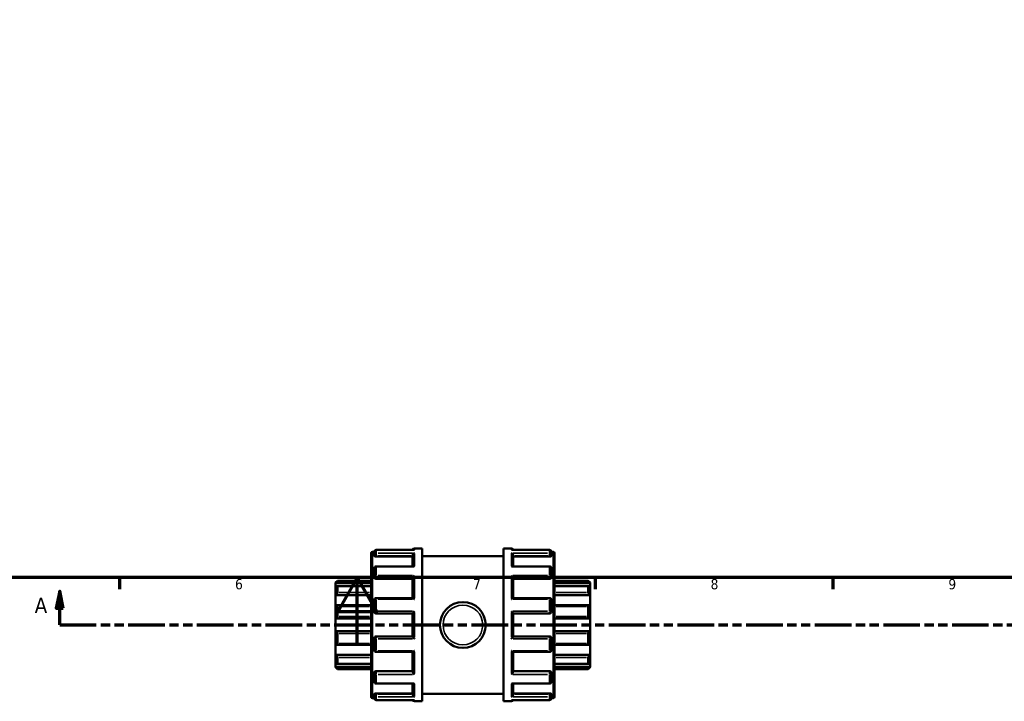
# Model space of a CAD drawing. Header units: millimetres. Extents: x -85 to 901, y -388 to 757.
# Tile 3 of 12: x 321 to 611, y -16 to 184. Entities that reach past the tile are written whole.
import ezdxf

# ---------------------------------------------------------------- set-up
doc = ezdxf.new("R2010")
doc.units = ezdxf.units.MM
doc.linetypes.add('DOUBLE_DASH_CHAIN', pattern=[1.2403, 0.6614, -0.0827, 0.1654, -0.0827, 0.1654, -0.0827])
for name, color, linetype, lineweight in [('Border (ANSI)', 7, 'Continuous', 70), ('Section Line (ANSI)', 7, 'DOUBLE_DASH_CHAIN', 70), ('Visible (ANSI)', 7, 'Continuous', 50), ('Visible Narrow (ANSI)', 7, 'Continuous', 35)]:
    doc.layers.add(name, color=color, linetype=linetype, lineweight=lineweight)
doc.styles.add('Label Text (ANSI)', font='tahoma.ttf')
doc.styles.add('Note Text (ANSI)', font='tahoma.ttf')

# ---------------------------------------------------------------- blocks, each defined once
blk = doc.blocks.new('Borders Default Border')
at = {"layer": 'Border (ANSI)'}
for p, q in [((350.42, 20), (350.42, 16.55)), ((490.58, 20), (490.58, 16.55)), ((560.67, 20), (560.67, 16.55))]:
    blk.add_line(p, q, dxfattribs=at)
at = {"layer": 'Border (ANSI)', "flags": 128}
for points in [[(20, 20), (20, 574), (821, 574), (821, 20), (20, 20)], [(420.5, 0), (420.5, 20), (414.73, 10), (426.27, 10), (420.5, 20)]]:
    blk.add_lwpolyline(points, dxfattribs=at)
at = {"layer": 'Border (ANSI)', "char_height": 3.05, "attachment_point": 7, "style": 'Note Text (ANSI)'}
for s, insert in [('6', (384.49, 16.49)), ('7', (454.6, 16.55)), ('8', (524.63, 16.48)), ('9', (594.7, 16.49))]:
    blk.add_mtext(s, dxfattribs=dict(at, insert=insert))
blk = doc.blocks.new('2dTransSection0')
at = {"layer": 'Section Line (ANSI)', "linetype": 'Continuous'}
for p, q in [((332.8, 16.03), (331.8, 11.03)), ((332.8, 11.03), (332.8, 16.03)), ((333.8, 11.03), (332.8, 16.03)), ((331.8, 11.03), (333.8, 11.03)), ((332.8, 6.03), (332.8, 11.03)), ((332.8, 6.03), (343.43, 6.03))]:
    blk.add_line(p, q, dxfattribs=at)
at = {"layer": 'Section Line (ANSI)', "linetype": 'DOUBLE_DASH_CHAIN', "ltscale": 16.309397}
blk.add_line((332.8, 6.03), (808.69, 6.03), dxfattribs=at)
at = {"layer": 'Section Line (ANSI)', "linetype": 'Continuous', "flags": 128}
blk.add_lwpolyline([(333.8, 11.03), (332.8, 16.03), (331.8, 11.03), (333.8, 11.03)], dxfattribs=at)
at = {"layer": 'Section Line (ANSI)'}
blk.add_solid([(333.8, 11.03), (332.8, 16.03), (331.8, 11.03), (333.8, 11.03)], dxfattribs=at)
at = {"layer": 'Section Line (ANSI)', "insert": (325.44, 9.53), "char_height": 4.57, "attachment_point": 7, "style": 'Label Text (ANSI)'}
blk.add_mtext('A', dxfattribs=at)

msp = doc.modelspace()

# ---------------------------------------------------------------- linework, layer by layer
at = {"layer": 'Visible (ANSI)'}
for p, q in [((424.623, -15.199), (424.623, 27.256)), ((424.996, 27.629), (425.523, 27.629)), ((425.523, 26.689), (425.523, 27.614)), ((425.523, 26.689), (425.523, 26.389)), ((437.233, 28.173), (426.082, 28.173)), ((426.082, 26.193), (436.773, 26.193)), ((436.773, 23.314), (436.773, 26.495)), ((437.332, 28.529), (439.623, 28.529)), ((439.623, -16.471), (439.623, 28.529)), ((439.623, 26.279), (463.623, 26.279)), ((463.623, -16.471), (463.623, 28.529)), ((463.623, 28.529), (465.914, 28.529)), ((477.164, 28.173), (466.013, 28.173)), ((466.473, 23.314), (466.473, 26.495)), ((477.164, 26.193), (466.473, 26.193)), ((477.723, 27.629), (478.251, 27.629)), ((477.723, 27.614), (477.723, 26.689)), ((477.723, 26.389), (477.723, 26.689)), ((478.623, 27.256), (478.623, -15.199)), ((436.974, 23.314), (426.082, 23.314)), ((477.164, 23.314), (466.273, 23.314)), ((425.523, 20.228), (425.523, 22.755)), ((477.723, 22.755), (477.723, 20.228)), ((414.123, 18.512), (414.682, 19.07)), ((414.123, 18.343), (414.123, 18.512)), ((414.123, 18.343), (424.623, 18.343)), ((414.123, 17.192), (414.123, 18.343)), ((424.623, 17.49), (414.614, 17.49)), ((414.682, 19.07), (414.682, 18.977)), ((414.682, 19.07), (424.623, 19.07)), ((414.682, 17.419), (414.682, 15.59)), ((425.523, 20.228), (425.523, 20.055)), ((426.082, 19.619), (436.773, 19.619)), ((436.773, 13.974), (436.773, 19.798)), ((466.473, 13.974), (466.473, 19.798)), ((477.164, 19.619), (466.473, 19.619)), ((477.723, 20.055), (477.723, 20.228)), ((478.623, 19.07), (488.564, 19.07)), ((489.123, 18.343), (478.623, 18.343)), ((488.632, 17.49), (478.623, 17.49)), ((488.564, 18.977), (488.564, 19.07)), ((489.123, 18.512), (488.564, 19.07)), ((488.564, 15.59), (488.564, 17.419)), ((489.123, 18.512), (489.123, 18.343)), ((489.123, 18.343), (489.123, 17.192)), ((414.123, 14.791), (414.123, 17.192)), ((414.123, 14.791), (424.623, 14.791)), ((414.123, 11.777), (414.123, 14.791)), ((489.123, 14.791), (478.623, 14.791)), ((489.123, 17.192), (489.123, 14.791)), ((489.123, 14.791), (489.123, 11.777)), ((414.123, 7.892), (414.123, 11.777)), ((424.623, 11.834), (414.368, 11.834)), ((425.523, 9.963), (425.523, 13.415)), ((436.808, 13.974), (426.082, 13.974)), ((477.164, 13.974), (466.438, 13.974)), ((477.723, 13.415), (477.723, 9.963)), ((488.878, 11.834), (478.623, 11.834)), ((489.123, 11.777), (489.123, 7.892)), ((414.682, 11.51), (414.682, 8.551)), ((426.082, 9.404), (436.773, 9.404)), ((436.773, 2.646), (436.773, 9.412)), ((466.473, 2.646), (466.473, 9.412)), ((466.473, 9.404), (477.164, 9.404)), ((488.564, 8.551), (488.564, 11.51)), ((414.123, 7.892), (424.623, 7.892)), ((414.123, 4.166), (414.123, 7.892)), ((489.123, 7.892), (478.623, 7.892)), ((489.123, 7.892), (489.123, 4.166)), ((414.123, 0.281), (414.123, 4.166)), ((414.123, 4.166), (424.623, 4.166)), ((414.682, 3.507), (414.682, 0.548)), ((489.123, 4.166), (478.623, 4.166)), ((488.564, 0.548), (488.564, 3.507)), ((489.123, 4.166), (489.123, 0.281)), ((414.123, -2.733), (414.123, 0.281)), ((414.368, 0.224), (424.623, 0.224)), ((425.523, -1.357), (425.523, 2.095)), ((436.773, 2.654), (426.082, 2.654)), ((477.164, 2.654), (466.473, 2.654)), ((477.723, 2.095), (477.723, -1.357)), ((478.623, 0.224), (488.878, 0.224)), ((489.123, 0.281), (489.123, -2.733)), ((414.123, -2.733), (424.623, -2.733)), ((414.123, -5.134), (414.123, -2.733)), ((426.082, -1.916), (436.808, -1.916)), ((436.773, -7.74), (436.773, -1.916)), ((466.438, -1.916), (477.164, -1.916)), ((466.473, -7.74), (466.473, -1.916)), ((489.123, -2.733), (478.623, -2.733)), ((489.123, -2.733), (489.123, -5.134)), ((414.123, -6.286), (414.123, -5.134)), ((414.614, -5.432), (424.623, -5.432)), ((414.682, -3.532), (414.682, -5.361)), ((478.623, -5.432), (488.632, -5.432)), ((488.564, -5.361), (488.564, -3.532)), ((489.123, -5.134), (489.123, -6.286)), ((414.123, -6.286), (424.623, -6.286)), ((414.123, -6.454), (414.123, -6.286)), ((414.123, -6.454), (414.682, -7.013)), ((414.682, -6.92), (414.682, -7.013)), ((414.682, -7.013), (424.623, -7.013)), ((425.523, -7.997), (425.523, -8.171)), ((425.523, -10.698), (425.523, -8.171)), ((426.082, -7.561), (436.773, -7.561)), ((477.164, -7.561), (466.473, -7.561)), ((477.723, -8.171), (477.723, -7.997)), ((477.723, -8.171), (477.723, -10.698)), ((489.123, -6.286), (478.623, -6.286)), ((478.623, -7.013), (488.564, -7.013)), ((489.123, -6.454), (488.564, -7.013)), ((488.564, -7.013), (488.564, -6.92)), ((489.123, -6.286), (489.123, -6.454)), ((426.082, -11.257), (436.974, -11.257)), ((436.773, -14.437), (436.773, -11.257)), ((466.273, -11.257), (477.164, -11.257)), ((466.473, -14.437), (466.473, -11.257)), ((425.523, -14.331), (425.523, -14.632)), ((426.082, -14.135), (436.773, -14.135)), ((439.623, -14.221), (463.623, -14.221)), ((477.164, -14.135), (466.473, -14.135)), ((477.723, -14.632), (477.723, -14.331)), ((424.996, -15.571), (425.523, -15.571)), ((425.523, -15.557), (425.523, -14.632)), ((426.082, -16.116), (437.233, -16.116)), ((437.332, -16.471), (439.623, -16.471)), ((463.623, -16.471), (465.914, -16.471)), ((466.013, -16.116), (477.164, -16.116)), ((477.723, -14.632), (477.723, -15.557)), ((477.723, -15.571), (478.251, -15.571))]:
    msp.add_line(p, q, dxfattribs=at)
msp.add_circle((451.623, 6.029), 6.75, dxfattribs=at)
for centre, radius, start, end in [((424.996, 27.256), 0.373, 90, 180), ((426.082, 27.614), 0.559, 90, 180), ((437.332, 27.97), 0.559, 90, 158.66152), ((465.914, 27.97), 0.559, 21.33848, 90), ((477.164, 27.614), 0.559, 0, 90), ((478.251, 27.256), 0.373, 0, 90), ((426.082, 22.755), 0.559, 90, 180), ((477.164, 22.755), 0.559, 0, 90), ((426.082, 13.415), 0.559, 90, 180), ((477.164, 13.415), 0.559, 0, 90), ((426.082, 9.963), 0.559, 180, 270), ((477.164, 9.963), 0.559, 270, 0), ((426.082, 2.095), 0.559, 90, 180), ((477.164, 2.095), 0.559, 0, 90), ((426.082, -1.357), 0.559, 180, 270), ((477.164, -1.357), 0.559, 270, 0), ((426.082, -10.698), 0.559, 180, 270), ((477.164, -10.698), 0.559, 270, 0), ((424.996, -15.199), 0.373, 180, 270), ((426.082, -15.557), 0.559, 180, 270), ((437.332, -15.912), 0.559, 201.33848, 270), ((465.914, -15.912), 0.559, 270, 338.66152), ((477.164, -15.557), 0.559, 270, 0), ((478.251, -15.199), 0.373, 270, 0)]:
    msp.add_arc(centre, radius, start, end, dxfattribs=at)
for points, knots in [([(426.082, 26.193), (426.012, 26.193), (425.937, 26.198), (425.8, 26.218), (425.737, 26.234), (425.638, 26.269), (425.595, 26.291), (425.537, 26.339), (425.523, 26.365), (425.523, 26.389)], [0, 0, 0, 0, 0.021032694, 0.021032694, 0.042065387, 0.042065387, 0.063457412, 0.063457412, 0.084849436, 0.084849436, 0.084849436, 0.084849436]), ([(436.773, 26.495), (436.773, 26.544), (436.781, 26.594), (436.81, 26.702), (436.834, 26.758), (436.9, 26.879), (436.947, 26.941), (437.046, 27.046), (437.099, 27.09), (437.211, 27.165), (437.27, 27.194), (437.33, 27.215), (437.331, 27.215), (437.332, 27.216)], [0, 0, 0, 0, 0.01571096, 0.01571096, 0.03372509, 0.03372509, 0.0577251, 0.0577251, 0.08141834, 0.08141834, 0.10630015, 0.10630015, 0.10677132, 0.10677132, 0.10677132, 0.10677132]), ([(437.332, 28.164), (437.331, 28.164), (437.33, 28.165), (437.297, 28.17), (437.265, 28.173), (437.233, 28.173)], [-0.000475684, -0.000475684, -0.000475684, -0.000475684, 0, 0, 0.013623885, 0.013623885, 0.013623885, 0.013623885]), ([(466.013, 28.173), (465.982, 28.173), (465.95, 28.17), (465.917, 28.165), (465.915, 28.164), (465.914, 28.164)], [0.092806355, 0.092806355, 0.092806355, 0.092806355, 0.106300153, 0.106300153, 0.106771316, 0.106771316, 0.106771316, 0.106771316]), ([(465.914, 27.216), (465.915, 27.215), (465.917, 27.215), (465.976, 27.194), (466.034, 27.166), (466.144, 27.093), (466.196, 27.05), (466.296, 26.946), (466.343, 26.884), (466.411, 26.763), (466.435, 26.707), (466.465, 26.598), (466.473, 26.548), (466.473, 26.497), (466.473, 26.496), (466.473, 26.495)], [-0.00047568, -0.00047568, -0.00047568, -0.00047568, 0, 0, 0.02470847, 0.02470847, 0.04827211, 0.04827211, 0.07271847, 0.07271847, 0.0910156, 0.0910156, 0.10689384, 0.10689384, 0.10731487, 0.10731487, 0.10731487, 0.10731487]), ([(477.723, 26.389), (477.723, 26.365), (477.709, 26.339), (477.652, 26.291), (477.609, 26.269), (477.509, 26.234), (477.446, 26.218), (477.309, 26.198), (477.234, 26.193), (477.164, 26.193)], [0.085028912, 0.085028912, 0.085028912, 0.085028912, 0.106420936, 0.106420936, 0.127812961, 0.127812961, 0.148845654, 0.148845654, 0.169878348, 0.169878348, 0.169878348, 0.169878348]), ([(437.332, 23.182), (437.331, 23.182), (437.33, 23.183), (437.271, 23.221), (437.213, 23.252), (437.103, 23.296), (437.05, 23.309), (436.992, 23.314), (436.983, 23.314), (436.974, 23.314)], [-0.000475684, -0.000475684, -0.000475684, -0.000475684, 0, 0, 0.024708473, 0.024708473, 0.048272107, 0.048272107, 0.052729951, 0.052729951, 0.052729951, 0.052729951]), ([(466.273, 23.314), (466.265, 23.314), (466.258, 23.314), (466.201, 23.31), (466.147, 23.297), (466.036, 23.253), (465.977, 23.222), (465.917, 23.183), (465.915, 23.182), (465.914, 23.182)], [0.05407203, 0.05407203, 0.05407203, 0.05407203, 0.057725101, 0.057725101, 0.081418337, 0.081418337, 0.106300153, 0.106300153, 0.106771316, 0.106771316, 0.106771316, 0.106771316]), ([(436.773, 19.798), (436.773, 19.831), (436.781, 19.869), (436.81, 19.959), (436.834, 20.009), (436.9, 20.127), (436.947, 20.194), (437.046, 20.32), (437.099, 20.379), (437.211, 20.49), (437.27, 20.542), (437.33, 20.588), (437.331, 20.589), (437.332, 20.59)], [0, 0, 0, 0, 0.01571096, 0.01571096, 0.03372509, 0.03372509, 0.0577251, 0.0577251, 0.08141834, 0.08141834, 0.10630015, 0.10630015, 0.10677132, 0.10677132, 0.10677132, 0.10677132]), ([(465.914, 20.59), (465.915, 20.589), (465.917, 20.588), (465.976, 20.543), (466.034, 20.492), (466.144, 20.383), (466.196, 20.325), (466.296, 20.2), (466.343, 20.133), (466.411, 20.014), (466.435, 19.963), (466.465, 19.873), (466.473, 19.834), (466.473, 19.8), (466.473, 19.799), (466.473, 19.798)], [-0.00047568, -0.00047568, -0.00047568, -0.00047568, 0, 0, 0.02470847, 0.02470847, 0.04827211, 0.04827211, 0.07271847, 0.07271847, 0.0910156, 0.0910156, 0.10689384, 0.10689384, 0.10731487, 0.10731487, 0.10731487, 0.10731487]), ([(414.682, 18.977), (414.682, 18.973), (414.678, 18.964), (414.662, 18.938), (414.65, 18.921), (414.605, 18.862), (414.561, 18.81), (414.461, 18.695), (414.394, 18.622), (414.257, 18.478), (414.188, 18.407), (414.123, 18.343)], [0.10539453, 0.10539453, 0.10539453, 0.10539453, 0.11728084, 0.11728084, 0.12916716, 0.12916716, 0.15293979, 0.15293979, 0.18186442, 0.18186442, 0.20902736, 0.20902736, 0.20902736, 0.20902736]), ([(414.123, 17.192), (414.188, 17.249), (414.257, 17.305), (414.394, 17.402), (414.461, 17.442), (414.561, 17.484), (414.605, 17.494), (414.65, 17.484), (414.662, 17.477), (414.678, 17.454), (414.682, 17.438), (414.682, 17.419)], [0.20096966, 0.20096966, 0.20096966, 0.20096966, 0.2281326, 0.2281326, 0.25705723, 0.25705723, 0.28082986, 0.28082986, 0.29271618, 0.29271618, 0.3046025, 0.3046025, 0.3046025, 0.3046025]), ([(426.082, 19.619), (426.012, 19.619), (425.937, 19.63), (425.8, 19.675), (425.737, 19.708), (425.638, 19.786), (425.595, 19.835), (425.537, 19.943), (425.523, 20.001), (425.523, 20.055)], [0, 0, 0, 0, 0.021032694, 0.021032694, 0.042065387, 0.042065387, 0.063457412, 0.063457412, 0.084849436, 0.084849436, 0.084849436, 0.084849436]), ([(477.723, 20.055), (477.723, 20.001), (477.709, 19.943), (477.652, 19.835), (477.609, 19.786), (477.509, 19.708), (477.446, 19.675), (477.309, 19.63), (477.234, 19.619), (477.164, 19.619)], [0.085028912, 0.085028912, 0.085028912, 0.085028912, 0.106420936, 0.106420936, 0.127812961, 0.127812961, 0.148845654, 0.148845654, 0.169878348, 0.169878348, 0.169878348, 0.169878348]), ([(489.123, 18.343), (489.059, 18.407), (488.989, 18.478), (488.853, 18.622), (488.786, 18.695), (488.685, 18.81), (488.642, 18.862), (488.596, 18.921), (488.584, 18.938), (488.568, 18.964), (488.564, 18.973), (488.564, 18.977)], [0.20096966, 0.20096966, 0.20096966, 0.20096966, 0.2281326, 0.2281326, 0.25705723, 0.25705723, 0.28082986, 0.28082986, 0.29271618, 0.29271618, 0.3046025, 0.3046025, 0.3046025, 0.3046025]), ([(488.564, 17.419), (488.564, 17.438), (488.568, 17.454), (488.584, 17.477), (488.596, 17.484), (488.642, 17.494), (488.685, 17.484), (488.786, 17.442), (488.853, 17.402), (488.989, 17.305), (489.059, 17.249), (489.123, 17.192)], [0.10539453, 0.10539453, 0.10539453, 0.10539453, 0.11728084, 0.11728084, 0.12916716, 0.12916716, 0.15293979, 0.15293979, 0.18186442, 0.18186442, 0.20902736, 0.20902736, 0.20902736, 0.20902736]), ([(414.682, 15.59), (414.682, 15.563), (414.678, 15.533), (414.662, 15.468), (414.65, 15.433), (414.605, 15.327), (414.561, 15.254), (414.461, 15.11), (414.394, 15.031), (414.257, 14.896), (414.188, 14.837), (414.123, 14.791)], [0.10539453, 0.10539453, 0.10539453, 0.10539453, 0.11728084, 0.11728084, 0.12916716, 0.12916716, 0.15293979, 0.15293979, 0.18186442, 0.18186442, 0.20902736, 0.20902736, 0.20902736, 0.20902736]), ([(489.123, 14.791), (489.059, 14.837), (488.989, 14.896), (488.853, 15.031), (488.786, 15.11), (488.685, 15.254), (488.642, 15.327), (488.596, 15.433), (488.584, 15.468), (488.568, 15.533), (488.564, 15.563), (488.564, 15.59)], [0.20096966, 0.20096966, 0.20096966, 0.20096966, 0.2281326, 0.2281326, 0.25705723, 0.25705723, 0.28082986, 0.28082986, 0.29271618, 0.29271618, 0.3046025, 0.3046025, 0.3046025, 0.3046025]), ([(414.123, 11.777), (414.188, 11.805), (414.257, 11.825), (414.394, 11.838), (414.461, 11.829), (414.561, 11.783), (414.605, 11.747), (414.65, 11.672), (414.662, 11.643), (414.678, 11.58), (414.682, 11.546), (414.682, 11.51)], [0.20096966, 0.20096966, 0.20096966, 0.20096966, 0.2281326, 0.2281326, 0.25705723, 0.25705723, 0.28082986, 0.28082986, 0.29271618, 0.29271618, 0.3046025, 0.3046025, 0.3046025, 0.3046025]), ([(437.332, 13.603), (437.331, 13.604), (437.33, 13.605), (437.271, 13.661), (437.213, 13.713), (437.103, 13.805), (437.05, 13.846), (436.951, 13.915), (436.903, 13.943), (436.842, 13.969), (436.823, 13.974), (436.808, 13.974)], [-0.000475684, -0.000475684, -0.000475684, -0.000475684, 0, 0, 0.024708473, 0.024708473, 0.048272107, 0.048272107, 0.07271847, 0.07271847, 0.086712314, 0.086712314, 0.086712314, 0.086712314]), ([(466.438, 13.974), (466.424, 13.974), (466.406, 13.969), (466.347, 13.945), (466.3, 13.918), (466.201, 13.85), (466.147, 13.808), (466.036, 13.715), (465.977, 13.662), (465.917, 13.605), (465.915, 13.604), (465.914, 13.603)], [0.020410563, 0.020410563, 0.020410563, 0.020410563, 0.033725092, 0.033725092, 0.057725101, 0.057725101, 0.081418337, 0.081418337, 0.106300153, 0.106300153, 0.106771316, 0.106771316, 0.106771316, 0.106771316]), ([(488.564, 11.51), (488.564, 11.546), (488.568, 11.58), (488.584, 11.643), (488.596, 11.672), (488.642, 11.747), (488.685, 11.783), (488.786, 11.829), (488.853, 11.838), (488.989, 11.825), (489.059, 11.805), (489.123, 11.777)], [0.10539453, 0.10539453, 0.10539453, 0.10539453, 0.11728084, 0.11728084, 0.12916716, 0.12916716, 0.15293979, 0.15293979, 0.18186442, 0.18186442, 0.20902736, 0.20902736, 0.20902736, 0.20902736]), ([(436.773, 9.412), (436.773, 9.42), (436.781, 9.436), (436.81, 9.483), (436.834, 9.515), (436.9, 9.598), (436.947, 9.653), (437.046, 9.764), (437.099, 9.822), (437.211, 9.94), (437.27, 10.001), (437.33, 10.061), (437.331, 10.062), (437.332, 10.063)], [0, 0, 0, 0, 0.01571096, 0.01571096, 0.03372509, 0.03372509, 0.0577251, 0.0577251, 0.08141834, 0.08141834, 0.10630015, 0.10630015, 0.10677132, 0.10677132, 0.10677132, 0.10677132]), ([(465.914, 10.063), (465.915, 10.062), (465.917, 10.061), (465.976, 10.002), (466.034, 9.942), (466.144, 9.826), (466.196, 9.769), (466.296, 9.657), (466.343, 9.602), (466.411, 9.517), (466.435, 9.485), (466.465, 9.438), (466.473, 9.421), (466.473, 9.412), (466.473, 9.412), (466.473, 9.412)], [-0.00047568, -0.00047568, -0.00047568, -0.00047568, 0, 0, 0.02470847, 0.02470847, 0.04827211, 0.04827211, 0.07271847, 0.07271847, 0.0910156, 0.0910156, 0.10689384, 0.10689384, 0.10731487, 0.10731487, 0.10731487, 0.10731487]), ([(414.682, 8.551), (414.682, 8.512), (414.678, 8.472), (414.662, 8.393), (414.65, 8.353), (414.605, 8.241), (414.561, 8.174), (414.461, 8.056), (414.394, 8.002), (414.257, 7.926), (414.188, 7.903), (414.123, 7.892)], [0.10539453, 0.10539453, 0.10539453, 0.10539453, 0.11728084, 0.11728084, 0.12916716, 0.12916716, 0.15293979, 0.15293979, 0.18186442, 0.18186442, 0.20902736, 0.20902736, 0.20902736, 0.20902736]), ([(489.123, 7.892), (489.059, 7.903), (488.989, 7.926), (488.853, 8.002), (488.786, 8.056), (488.685, 8.174), (488.642, 8.241), (488.596, 8.353), (488.584, 8.393), (488.568, 8.472), (488.564, 8.512), (488.564, 8.551)], [0.20096966, 0.20096966, 0.20096966, 0.20096966, 0.2281326, 0.2281326, 0.25705723, 0.25705723, 0.28082986, 0.28082986, 0.29271618, 0.29271618, 0.3046025, 0.3046025, 0.3046025, 0.3046025]), ([(414.123, 4.166), (414.188, 4.155), (414.257, 4.131), (414.394, 4.055), (414.461, 4.001), (414.561, 3.884), (414.605, 3.816), (414.65, 3.704), (414.662, 3.665), (414.678, 3.586), (414.682, 3.546), (414.682, 3.507)], [0.20096966, 0.20096966, 0.20096966, 0.20096966, 0.2281326, 0.2281326, 0.25705723, 0.25705723, 0.28082986, 0.28082986, 0.29271618, 0.29271618, 0.3046025, 0.3046025, 0.3046025, 0.3046025]), ([(488.564, 3.507), (488.564, 3.546), (488.568, 3.586), (488.584, 3.665), (488.596, 3.704), (488.642, 3.816), (488.685, 3.884), (488.786, 4.001), (488.853, 4.055), (488.989, 4.131), (489.059, 4.155), (489.123, 4.166)], [0.10539453, 0.10539453, 0.10539453, 0.10539453, 0.11728084, 0.11728084, 0.12916716, 0.12916716, 0.15293979, 0.15293979, 0.18186442, 0.18186442, 0.20902736, 0.20902736, 0.20902736, 0.20902736]), ([(414.682, 0.548), (414.682, 0.512), (414.678, 0.478), (414.662, 0.414), (414.65, 0.386), (414.605, 0.31), (414.561, 0.275), (414.461, 0.228), (414.394, 0.219), (414.257, 0.232), (414.188, 0.253), (414.123, 0.281)], [0.10539453, 0.10539453, 0.10539453, 0.10539453, 0.11728084, 0.11728084, 0.12916716, 0.12916716, 0.15293979, 0.15293979, 0.18186442, 0.18186442, 0.20902736, 0.20902736, 0.20902736, 0.20902736]), ([(437.332, 1.995), (437.331, 1.996), (437.33, 1.997), (437.271, 2.056), (437.213, 2.115), (437.103, 2.231), (437.05, 2.289), (436.951, 2.4), (436.903, 2.456), (436.836, 2.54), (436.812, 2.573), (436.781, 2.62), (436.774, 2.636), (436.773, 2.645), (436.773, 2.646), (436.773, 2.646)], [-0.00047568, -0.00047568, -0.00047568, -0.00047568, 0, 0, 0.02470847, 0.02470847, 0.04827211, 0.04827211, 0.07271847, 0.07271847, 0.0910156, 0.0910156, 0.10689384, 0.10689384, 0.10731487, 0.10731487, 0.10731487, 0.10731487]), ([(466.473, 2.646), (466.473, 2.637), (466.466, 2.621), (466.436, 2.575), (466.413, 2.543), (466.347, 2.46), (466.3, 2.405), (466.201, 2.293), (466.147, 2.235), (466.036, 2.117), (465.977, 2.057), (465.917, 1.997), (465.915, 1.996), (465.914, 1.995)], [0, 0, 0, 0, 0.01571096, 0.01571096, 0.03372509, 0.03372509, 0.0577251, 0.0577251, 0.08141834, 0.08141834, 0.10630015, 0.10630015, 0.10677132, 0.10677132, 0.10677132, 0.10677132]), ([(489.123, 0.281), (489.059, 0.253), (488.989, 0.232), (488.853, 0.219), (488.786, 0.228), (488.685, 0.275), (488.642, 0.31), (488.596, 0.386), (488.584, 0.414), (488.568, 0.478), (488.564, 0.512), (488.564, 0.548)], [0.20096966, 0.20096966, 0.20096966, 0.20096966, 0.2281326, 0.2281326, 0.25705723, 0.25705723, 0.28082986, 0.28082986, 0.29271618, 0.29271618, 0.3046025, 0.3046025, 0.3046025, 0.3046025]), ([(414.123, -2.733), (414.188, -2.78), (414.257, -2.838), (414.394, -2.974), (414.461, -3.052), (414.561, -3.196), (414.605, -3.27), (414.65, -3.376), (414.662, -3.41), (414.678, -3.475), (414.682, -3.506), (414.682, -3.532)], [0.20096966, 0.20096966, 0.20096966, 0.20096966, 0.2281326, 0.2281326, 0.25705723, 0.25705723, 0.28082986, 0.28082986, 0.29271618, 0.29271618, 0.3046025, 0.3046025, 0.3046025, 0.3046025]), ([(436.808, -1.916), (436.823, -1.916), (436.841, -1.911), (436.9, -1.888), (436.947, -1.86), (437.046, -1.792), (437.099, -1.751), (437.211, -1.657), (437.27, -1.604), (437.33, -1.547), (437.331, -1.546), (437.332, -1.545)], [0.020410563, 0.020410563, 0.020410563, 0.020410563, 0.033725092, 0.033725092, 0.057725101, 0.057725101, 0.081418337, 0.081418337, 0.106300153, 0.106300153, 0.106771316, 0.106771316, 0.106771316, 0.106771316]), ([(465.914, -1.545), (465.915, -1.546), (465.917, -1.547), (465.976, -1.603), (466.034, -1.656), (466.144, -1.748), (466.196, -1.789), (466.296, -1.858), (466.343, -1.886), (466.404, -1.911), (466.423, -1.916), (466.438, -1.916)], [-0.000475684, -0.000475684, -0.000475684, -0.000475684, 0, 0, 0.024708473, 0.024708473, 0.048272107, 0.048272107, 0.07271847, 0.07271847, 0.086712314, 0.086712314, 0.086712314, 0.086712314]), ([(488.564, -3.532), (488.564, -3.506), (488.568, -3.475), (488.584, -3.41), (488.596, -3.376), (488.642, -3.27), (488.685, -3.196), (488.786, -3.052), (488.853, -2.974), (488.989, -2.838), (489.059, -2.78), (489.123, -2.733)], [0.10539453, 0.10539453, 0.10539453, 0.10539453, 0.11728084, 0.11728084, 0.12916716, 0.12916716, 0.15293979, 0.15293979, 0.18186442, 0.18186442, 0.20902736, 0.20902736, 0.20902736, 0.20902736]), ([(414.682, -5.361), (414.682, -5.381), (414.678, -5.396), (414.662, -5.419), (414.65, -5.427), (414.605, -5.437), (414.561, -5.426), (414.461, -5.384), (414.394, -5.344), (414.257, -5.248), (414.188, -5.191), (414.123, -5.134)], [0.10539453, 0.10539453, 0.10539453, 0.10539453, 0.11728084, 0.11728084, 0.12916716, 0.12916716, 0.15293979, 0.15293979, 0.18186442, 0.18186442, 0.20902736, 0.20902736, 0.20902736, 0.20902736]), ([(489.123, -5.134), (489.059, -5.191), (488.989, -5.248), (488.853, -5.344), (488.786, -5.384), (488.685, -5.426), (488.642, -5.437), (488.596, -5.427), (488.584, -5.419), (488.568, -5.396), (488.564, -5.381), (488.564, -5.361)], [0.20096966, 0.20096966, 0.20096966, 0.20096966, 0.2281326, 0.2281326, 0.25705723, 0.25705723, 0.28082986, 0.28082986, 0.29271618, 0.29271618, 0.3046025, 0.3046025, 0.3046025, 0.3046025]), ([(414.123, -6.286), (414.188, -6.35), (414.257, -6.42), (414.394, -6.564), (414.461, -6.637), (414.561, -6.752), (414.605, -6.804), (414.65, -6.863), (414.662, -6.88), (414.678, -6.906), (414.682, -6.915), (414.682, -6.92)], [0.20096966, 0.20096966, 0.20096966, 0.20096966, 0.2281326, 0.2281326, 0.25705723, 0.25705723, 0.28082986, 0.28082986, 0.29271618, 0.29271618, 0.3046025, 0.3046025, 0.3046025, 0.3046025]), ([(425.523, -7.997), (425.523, -7.943), (425.537, -7.885), (425.595, -7.778), (425.638, -7.728), (425.737, -7.651), (425.8, -7.617), (425.937, -7.572), (426.012, -7.561), (426.082, -7.561)], [-0.084849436, -0.084849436, -0.084849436, -0.084849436, -0.063457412, -0.063457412, -0.042065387, -0.042065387, -0.021032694, -0.021032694, 0, 0, 0, 0]), ([(437.332, -8.533), (437.331, -8.532), (437.33, -8.531), (437.271, -8.485), (437.213, -8.434), (437.103, -8.325), (437.05, -8.267), (436.951, -8.143), (436.903, -8.075), (436.836, -7.956), (436.812, -7.905), (436.781, -7.815), (436.774, -7.777), (436.773, -7.742), (436.773, -7.741), (436.773, -7.74)], [-0.00047568, -0.00047568, -0.00047568, -0.00047568, 0, 0, 0.02470847, 0.02470847, 0.04827211, 0.04827211, 0.07271847, 0.07271847, 0.0910156, 0.0910156, 0.10689384, 0.10689384, 0.10731487, 0.10731487, 0.10731487, 0.10731487]), ([(466.473, -7.74), (466.473, -7.774), (466.466, -7.812), (466.436, -7.901), (466.413, -7.952), (466.347, -8.07), (466.3, -8.137), (466.201, -8.262), (466.147, -8.321), (466.036, -8.432), (465.977, -8.484), (465.917, -8.531), (465.915, -8.532), (465.914, -8.533)], [0, 0, 0, 0, 0.01571096, 0.01571096, 0.03372509, 0.03372509, 0.0577251, 0.0577251, 0.08141834, 0.08141834, 0.10630015, 0.10630015, 0.10677132, 0.10677132, 0.10677132, 0.10677132]), ([(477.164, -7.561), (477.234, -7.561), (477.309, -7.572), (477.446, -7.617), (477.509, -7.651), (477.609, -7.728), (477.652, -7.778), (477.709, -7.885), (477.723, -7.943), (477.723, -7.997)], [0.169878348, 0.169878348, 0.169878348, 0.169878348, 0.190911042, 0.190911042, 0.211943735, 0.211943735, 0.23333576, 0.23333576, 0.254727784, 0.254727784, 0.254727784, 0.254727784]), ([(488.564, -6.92), (488.564, -6.915), (488.568, -6.906), (488.584, -6.88), (488.596, -6.863), (488.642, -6.804), (488.685, -6.752), (488.786, -6.637), (488.853, -6.564), (488.989, -6.42), (489.059, -6.35), (489.123, -6.286)], [0.10539453, 0.10539453, 0.10539453, 0.10539453, 0.11728084, 0.11728084, 0.12916716, 0.12916716, 0.15293979, 0.15293979, 0.18186442, 0.18186442, 0.20902736, 0.20902736, 0.20902736, 0.20902736]), ([(436.974, -11.257), (436.981, -11.257), (436.989, -11.257), (437.046, -11.253), (437.099, -11.239), (437.211, -11.196), (437.27, -11.164), (437.33, -11.125), (437.331, -11.125), (437.332, -11.124)], [0.05407203, 0.05407203, 0.05407203, 0.05407203, 0.057725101, 0.057725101, 0.081418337, 0.081418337, 0.106300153, 0.106300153, 0.106771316, 0.106771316, 0.106771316, 0.106771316]), ([(465.914, -11.124), (465.915, -11.125), (465.917, -11.125), (465.976, -11.164), (466.034, -11.195), (466.144, -11.238), (466.196, -11.252), (466.254, -11.256), (466.264, -11.257), (466.273, -11.257)], [-0.000475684, -0.000475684, -0.000475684, -0.000475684, 0, 0, 0.024708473, 0.024708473, 0.048272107, 0.048272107, 0.052729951, 0.052729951, 0.052729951, 0.052729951]), ([(425.523, -14.331), (425.523, -14.308), (425.537, -14.282), (425.595, -14.234), (425.638, -14.211), (425.737, -14.176), (425.8, -14.161), (425.937, -14.14), (426.012, -14.135), (426.082, -14.135)], [-0.084849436, -0.084849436, -0.084849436, -0.084849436, -0.063457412, -0.063457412, -0.042065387, -0.042065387, -0.021032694, -0.021032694, 0, 0, 0, 0]), ([(437.332, -15.158), (437.331, -15.158), (437.33, -15.157), (437.271, -15.137), (437.213, -15.108), (437.103, -15.035), (437.05, -14.992), (436.951, -14.888), (436.903, -14.826), (436.836, -14.705), (436.812, -14.649), (436.781, -14.541), (436.774, -14.49), (436.773, -14.44), (436.773, -14.438), (436.773, -14.437)], [-0.00047568, -0.00047568, -0.00047568, -0.00047568, 0, 0, 0.02470847, 0.02470847, 0.04827211, 0.04827211, 0.07271847, 0.07271847, 0.0910156, 0.0910156, 0.10689384, 0.10689384, 0.10731487, 0.10731487, 0.10731487, 0.10731487]), ([(466.473, -14.437), (466.473, -14.486), (466.466, -14.537), (466.436, -14.645), (466.413, -14.701), (466.347, -14.821), (466.3, -14.883), (466.201, -14.988), (466.147, -15.033), (466.036, -15.107), (465.977, -15.137), (465.917, -15.157), (465.915, -15.158), (465.914, -15.158)], [0, 0, 0, 0, 0.01571096, 0.01571096, 0.03372509, 0.03372509, 0.0577251, 0.0577251, 0.08141834, 0.08141834, 0.10630015, 0.10630015, 0.10677132, 0.10677132, 0.10677132, 0.10677132]), ([(477.164, -14.135), (477.234, -14.135), (477.309, -14.14), (477.446, -14.161), (477.509, -14.176), (477.609, -14.211), (477.652, -14.234), (477.709, -14.282), (477.723, -14.308), (477.723, -14.331)], [0.169878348, 0.169878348, 0.169878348, 0.169878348, 0.190911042, 0.190911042, 0.211943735, 0.211943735, 0.23333576, 0.23333576, 0.254727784, 0.254727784, 0.254727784, 0.254727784]), ([(437.233, -16.116), (437.265, -16.116), (437.297, -16.113), (437.33, -16.107), (437.331, -16.107), (437.332, -16.107)], [0.092806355, 0.092806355, 0.092806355, 0.092806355, 0.106300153, 0.106300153, 0.106771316, 0.106771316, 0.106771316, 0.106771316]), ([(465.914, -16.107), (465.915, -16.107), (465.917, -16.107), (465.95, -16.113), (465.982, -16.116), (466.013, -16.116)], [-0.000475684, -0.000475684, -0.000475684, -0.000475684, 0, 0, 0.013623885, 0.013623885, 0.013623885, 0.013623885])]:
    msp.add_open_spline(points, degree=3, knots=knots, dxfattribs=at)
at = {"layer": 'Visible Narrow (ANSI)'}
for p, q in [((424.996, 27.363), (424.996, -15.305)), ((426.082, 28.165), (426.082, 28.173)), ((426.082, 28.131), (426.082, 27.277)), ((426.082, 26.453), (426.082, 27.197)), ((426.082, 26.204), (426.082, 26.399)), ((426.617, 26.41), (436.239, 26.41)), ((426.645, 28.164), (436.77, 28.164)), ((436.77, 27.216), (426.645, 27.216)), ((437.332, 28.528), (437.332, 28.2)), ((437.332, 27.076), (437.332, 23.441)), ((465.914, 28.2), (465.914, 28.528)), ((465.914, 23.441), (465.914, 27.076)), ((466.477, 28.164), (476.602, 28.164)), ((476.602, 27.216), (466.477, 27.216)), ((467.008, 26.41), (476.63, 26.41)), ((477.164, 28.173), (477.164, 28.165)), ((477.164, 27.277), (477.164, 28.131)), ((477.164, 27.197), (477.164, 26.453)), ((477.164, 26.399), (477.164, 26.204)), ((478.251, -15.305), (478.251, 27.363)), ((426.082, 23.194), (426.082, 23.314)), ((477.164, 23.314), (477.164, 23.194)), ((426.082, 23.062), (426.082, 20.73)), ((426.082, 19.771), (426.082, 20.552)), ((426.645, 23.182), (436.77, 23.182)), ((436.77, 20.59), (426.645, 20.59)), ((466.477, 23.182), (476.602, 23.182)), ((476.602, 20.59), (466.477, 20.59)), ((477.164, 20.73), (477.164, 23.062)), ((477.164, 20.552), (477.164, 19.771)), ((424.126, 18.977), (415.179, 18.977)), ((415.179, 17.419), (424.126, 17.419)), ((426.082, 19.625), (426.082, 19.738)), ((426.617, 19.744), (436.239, 19.744)), ((437.332, 20.279), (437.332, 13.983)), ((465.914, 13.983), (465.914, 20.279)), ((467.008, 19.744), (476.63, 19.744)), ((477.164, 19.738), (477.164, 19.625)), ((488.067, 18.977), (479.12, 18.977)), ((479.12, 17.419), (488.067, 17.419)), ((424.126, 15.59), (415.179, 15.59)), ((488.067, 15.59), (479.12, 15.59)), ((426.082, 13.635), (426.082, 13.973)), ((426.082, 13.43), (426.082, 10.243)), ((426.645, 13.603), (436.77, 13.603)), ((466.477, 13.603), (476.602, 13.603)), ((477.164, 13.973), (477.164, 13.635)), ((477.164, 10.243), (477.164, 13.43)), ((415.179, 11.51), (424.126, 11.51)), ((426.082, 9.406), (426.082, 10.014)), ((436.77, 10.063), (426.645, 10.063)), ((437.332, 9.663), (437.332, 2.394)), ((465.914, 2.394), (465.914, 9.663)), ((476.602, 10.063), (466.477, 10.063)), ((477.164, 10.014), (477.164, 9.406)), ((479.12, 11.51), (488.067, 11.51)), ((424.126, 8.551), (415.179, 8.551)), ((488.067, 8.551), (479.12, 8.551)), ((415.179, 3.507), (424.126, 3.507)), ((479.12, 3.507), (488.067, 3.507)), ((424.126, 0.548), (415.179, 0.548)), ((426.082, 2.043), (426.082, 2.652)), ((426.082, 1.814), (426.082, -1.372)), ((426.645, 1.995), (436.77, 1.995)), ((466.477, 1.995), (476.602, 1.995)), ((477.164, 2.652), (477.164, 2.043)), ((477.164, -1.372), (477.164, 1.814)), ((488.067, 0.548), (479.12, 0.548)), ((426.082, -1.915), (426.082, -1.577)), ((436.77, -1.545), (426.645, -1.545)), ((437.332, -1.926), (437.332, -8.221)), ((465.914, -8.221), (465.914, -1.926)), ((476.602, -1.545), (466.477, -1.545)), ((477.164, -1.577), (477.164, -1.915)), ((415.179, -3.532), (424.126, -3.532)), ((424.126, -5.361), (415.179, -5.361)), ((479.12, -3.532), (488.067, -3.532)), ((488.067, -5.361), (479.12, -5.361)), ((415.179, -6.92), (424.126, -6.92)), ((426.082, -7.681), (426.082, -7.568)), ((426.082, -8.494), (426.082, -7.713)), ((426.082, -8.672), (426.082, -11.005)), ((436.239, -7.687), (426.617, -7.687)), ((426.645, -8.533), (436.77, -8.533)), ((466.477, -8.533), (476.602, -8.533)), ((476.63, -7.687), (467.008, -7.687)), ((477.164, -7.568), (477.164, -7.681)), ((477.164, -7.713), (477.164, -8.494)), ((477.164, -11.005), (477.164, -8.672)), ((479.12, -6.92), (488.067, -6.92)), ((426.082, -11.256), (426.082, -11.136)), ((436.77, -11.124), (426.645, -11.124)), ((437.332, -11.384), (437.332, -15.018)), ((465.914, -15.018), (465.914, -11.384)), ((476.602, -11.124), (466.477, -11.124)), ((477.164, -11.136), (477.164, -11.256)), ((426.082, -14.341), (426.082, -14.146)), ((426.082, -15.14), (426.082, -14.396)), ((436.239, -14.352), (426.617, -14.352)), ((476.63, -14.352), (467.008, -14.352)), ((477.164, -14.146), (477.164, -14.341)), ((477.164, -14.396), (477.164, -15.14)), ((426.082, -15.219), (426.082, -16.073)), ((426.082, -16.116), (426.082, -16.107)), ((426.645, -15.158), (436.77, -15.158)), ((436.77, -16.107), (426.645, -16.107)), ((437.332, -16.142), (437.332, -16.47)), ((465.914, -16.47), (465.914, -16.142)), ((466.477, -15.158), (476.602, -15.158)), ((476.602, -16.107), (466.477, -16.107)), ((477.164, -16.073), (477.164, -15.219)), ((477.164, -16.107), (477.164, -16.116))]:
    msp.add_line(p, q, dxfattribs=at)
msp.add_circle((451.623, 6.029), 5.85, dxfattribs=at)
for centre, major_axis, ratio, start_param, end_param in [((426.082, 27.614), (-0.559, 0), 0.9837953, 4.7909288, 6.2046455), ((426.082, 26.689), (-0.559, 0), 0.9416394, 4.7909288, 6.2046455), ((426.082, 26.689), (-0.559, 0), 0.5, 0.0785398, 1.4922565), ((477.164, 27.614), (0.559, 0), 0.9837953, 0.0785398, 1.4922565), ((477.164, 26.689), (0.559, 0), 0.9416394, 0.0785398, 1.4922565), ((477.164, 26.689), (0.559, 0), 0.5, 4.7909288, 6.2046455), ((426.082, 22.755), (-0.559, 0), 0.7623441, 4.7909288, 6.2046455), ((426.082, 20.228), (-0.559, 0), 0.6471719, 4.7909288, 6.2046455), ((477.164, 22.755), (0.559, 0), 0.7623441, 0.0785398, 1.4922565), ((477.164, 20.228), (0.559, 0), 0.6471719, 0.0785398, 1.4922565), ((426.082, 20.228), (-0.559, 0), 0.8660254, 0.0785398, 1.4922565), ((477.164, 20.228), (0.559, 0), 0.8660254, 4.7909288, 6.2046455), ((426.082, 13.415), (-0.559, 0), 0.3366234, 4.7909288, 6.2046455), ((477.164, 13.415), (0.559, 0), 0.3366234, 0.0785398, 1.4922565), ((426.082, 9.963), (-0.559, 0), 0.1792953, 4.7909288, 6.2046455), ((477.164, 9.963), (0.559, 0), 0.1792953, 0.0785398, 1.4922565), ((426.082, 2.095), (-0.559, 0), 0.1792953, 0.0785398, 1.4922565), ((477.164, 2.095), (0.559, 0), 0.1792953, 4.7909288, 6.2046455), ((426.082, -1.357), (-0.559, 0), 0.3366234, 0.0785398, 1.4922565), ((477.164, -1.357), (0.559, 0), 0.3366234, 4.7909288, 6.2046455), ((426.082, -8.171), (-0.559, 0), 0.8660254, 4.7909288, 6.2046455), ((426.082, -8.171), (-0.559, 0), 0.6471719, 0.0785398, 1.4922565), ((477.164, -8.171), (0.559, 0), 0.8660254, 0.0785398, 1.4922565), ((477.164, -8.171), (0.559, 0), 0.6471719, 4.7909288, 6.2046455), ((426.082, -10.698), (-0.559, 0), 0.7623441, 0.0785398, 1.4922565), ((477.164, -10.698), (0.559, 0), 0.7623441, 4.7909288, 6.2046455), ((426.082, -14.632), (-0.559, 0), 0.5, 4.7909288, 6.2046455), ((477.164, -14.632), (0.559, 0), 0.5, 0.0785398, 1.4922565), ((426.082, -14.632), (-0.559, 0), 0.9416394, 0.0785398, 1.4922565), ((426.082, -15.557), (-0.559, 0), 0.9837953, 0.0785398, 1.4922565), ((477.164, -14.632), (0.559, 0), 0.9416394, 4.7909288, 6.2046455), ((477.164, -15.557), (0.559, 0), 0.9837953, 4.7909288, 6.2046455)]:
    msp.add_ellipse(centre, major_axis=major_axis, ratio=ratio, start_param=start_param, end_param=end_param, dxfattribs=at)

# ---------------------------------------------------------------- block references
msp.add_blockref('Borders Default Border', (0, 0))
at = {"layer": 'Section Line (ANSI)'}
msp.add_blockref('2dTransSection0', (0, 0), dxfattribs=at)

doc.saveas('drawing.dxf')
